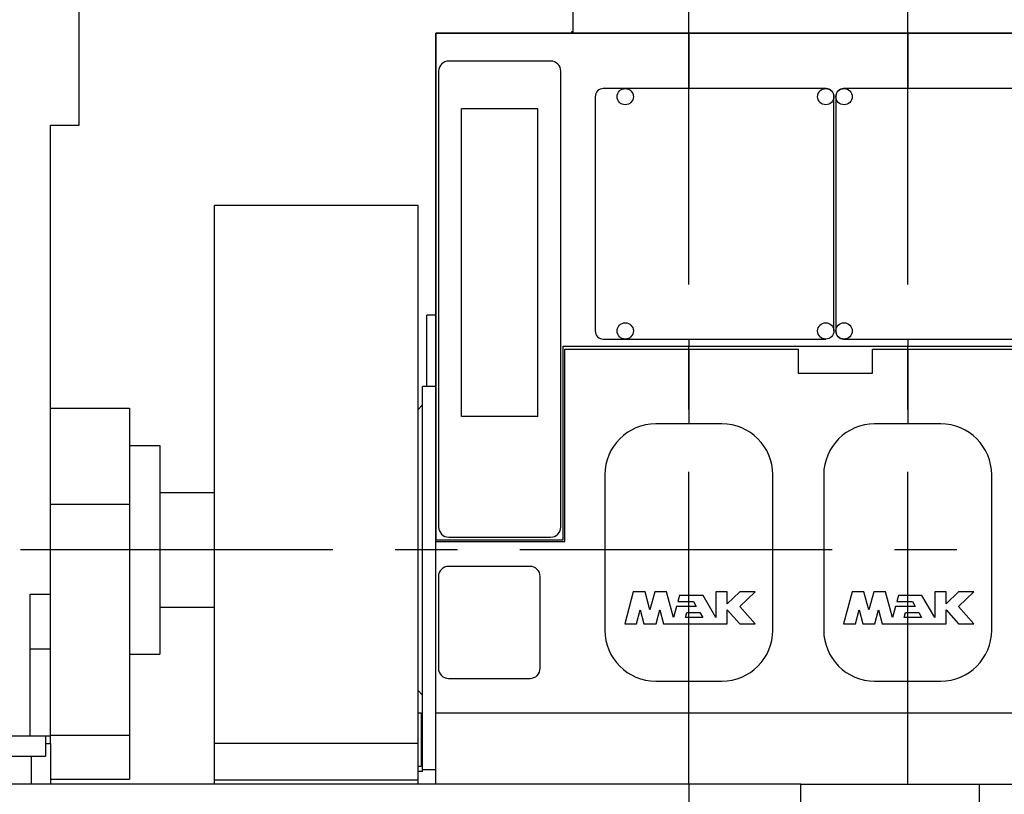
# Model space of a CAD drawing. Header units: millimetres. Extents: x 0 to 1189, y 0 to 841.
# Tile 47 of 135: x 597 to 675, y 71 to 132. Entities that reach past the tile are written whole.
import ezdxf
from ezdxf.enums import TextEntityAlignment as Align

# ---------------------------------------------------------------- set-up
doc = ezdxf.new("R2010")
doc.units = ezdxf.units.MM
doc.header["$LTSCALE"] = 65.395
doc.linetypes.add('CENTER', pattern=[0.6, 0.375, -0.075, 0.075, -0.075])
doc.linetypes.add('PHANTOM', pattern=[0.8, 0.45, -0.05, 0.1, -0.05, 0.1, -0.05])
doc.layers.get('0').update_dxf_attribs({"linetype": 'CONTINUOUS'})
for name, color, linetype in [('25007_030000_IMO-2_SKL_PBL2463', 7, 'CONTINUOUS'), ('25007_030000_IMO-2_SKL_PBL2464', 7, 'CONTINUOUS'), ('25007_030000_IMO-2_SKL_PBL2509', 7, 'CONTINUOUS'), ('25007_030000_IMO-2_SKL_PBL2510', 7, 'CONTINUOUS'), ('25007_040000_IMO-2_SKL_PBL2373', 7, 'CONTINUOUS'), ('25007_040000_IMO-2_SKL_PBL2375', 7, 'CONTINUOUS'), ('25007_040000_IMO-2_SKL_PBL2377', 7, 'CONTINUOUS'), ('25007_040000_IMO-2_SKL_PBL2378', 7, 'CONTINUOUS'), ('25007_040000_IMO-2_SKL_PBL2379', 7, 'CONTINUOUS'), ('25007_040000_TLKGS_KS_V_ABL2342', 7, 'CONTINUOUS'), ('25007_041000_TLKGS_KS_V_ABL2343', 7, 'CONTINUOUS'), ('25007_161101_03_SIMPLE1_X_ABL2350', 7, 'CONTINUOUS'), ('25007_210700_21_SIMPLE1_A_ABL2461', 7, 'CONTINUOUS'), ('25007_210700_21_SIMPLE1_A_ABL2503', 7, 'CONTINUOUS'), ('25007_210700_21_SIMPLE1_T2_A_PBL2462', 7, 'CONTINUOUS'), ('25007_210700_21_SIMPLE1_T2_A_PBL2504', 7, 'CONTINUOUS'), ('25007_260100_01_SIMPLE1_X_ABL2506', 7, 'CONTINUOUS'), ('25007_731000_20_SIMPLE1_B_ABL2344', 7, 'CONTINUOUS'), ('25007_731000_20_SIMPLE1_T1_B_PBL2345', 7, 'CONTINUOUS'), ('25007_733000_05_SIMPLE1_A_ABL2374', 7, 'CONTINUOUS'), ('25007_884500_28_SIMPLE1_X_ABL2376', 7, 'CONTINUOUS'), ('25097_000000_IMO-2_SKL_PBL2380', 7, 'CONTINUOUS'), ('25097_000000_IMO-2_SKL_PBL2381', 7, 'CONTINUOUS'), ('25097_000000_IMO-2_SKL_PBL2385', 7, 'CONTINUOUS'), ('25097_000000_IMO-2_SKL_PBL2388', 7, 'CONTINUOUS'), ('25097_000000_IMO-2_SKL_PBL2389', 7, 'CONTINUOUS'), ('25097_000000_IMO-2_SKL_PBL2391', 7, 'CONTINUOUS'), ('25097_000000_IMO-2_SKL_PBL2393', 7, 'CONTINUOUS'), ('25097_000000_IMO-2_SKL_PBL2395', 7, 'CONTINUOUS'), ('25097_000000_TLKGS_MARKETING_ABL2330', 7, 'CONTINUOUS'), ('25097_000000_TRENNSTELLEN_TLKGS_PBL2382', 7, 'CONTINUOUS'), ('25097_030000_TLKGS_V_ABL2346', 7, 'CONTINUOUS'), ('25097_100000_TLKGS_V_ABL2347', 7, 'CONTINUOUS'), ('25097_111000_21_SIMPLE1_A_ABL2348', 7, 'CONTINUOUS'), ('25097_111000_21_SIMPLE1_T1_A_PBL2349', 7, 'CONTINUOUS'), ('25097_111200_24_SIMPLE1_T1_X_PBL2397', 7, 'CONTINUOUS'), ('25097_111200_24_SIMPLE1_T2_X_PBL2400', 7, 'CONTINUOUS'), ('25097_111200_24_SIMPLE1_T3_X_PBL2505', 7, 'CONTINUOUS'), ('25097_111200_24_SIMPLE1_T6_X_PBL2402', 7, 'CONTINUOUS'), ('25097_111200_24_SIMPLE1_T6_X_PBL2448', 7, 'CONTINUOUS'), ('25097_111200_24_SIMPLE1_T7_X_PBL2396', 7, 'CONTINUOUS'), ('25097_111200_24_SIMPLE1_X_ABL2394', 7, 'CONTINUOUS'), ('25097_171000_21_SIMPLE1_A_ABL2392', 7, 'CONTINUOUS'), ('25097_171000_21_SIMPLE1_T1_A_PBL2399', 7, 'CONTINUOUS'), ('25097_200000_TLKGS_V_ABL2460', 7, 'CONTINUOUS'), ('25097_700000_TLKGS_V_ABL2383', 7, 'CONTINUOUS'), ('25097_727000_27_SIMPLE1_B_ABL2384', 7, 'CONTINUOUS'), ('25097_727200_01_SIMPLE1_X_ABL2390', 7, 'CONTINUOUS'), ('25097_800000_TLKGS_V_ABL2386', 7, 'CONTINUOUS'), ('25097_832000_02_SIMPLE1_C_ABL2387', 7, 'CONTINUOUS'), ('6M25C_GENSET_GENERATOR_ABL2318', 7, 'CONTINUOUS'), ('6M25C_GENSET_GENERATOR_T1_PBL2319', 7, 'CONTINUOUS'), ('6M25C_GENSET_SCHUTZHAUBE_ABL2326', 7, 'CONTINUOUS'), ('6M25C_GENSET_SCHUTZHAUBE_T1_PBL2327', 7, 'CONTINUOUS'), ('9M25C_GENSET_STD_GRUNDRAHMEN_ABL2316', 7, 'CONTINUOUS'), ('9M25C_GENSET_STD_GRUNDRAHMEN_T1_PBL2317', 7, 'CONTINUOUS'), ('links_12_VBL2315', 7, 'CONTINUOUS')]:
    doc.layers.add(name, color=color, linetype=linetype)
doc.styles.get("Standard").update_dxf_attribs({"font": 'txt', "width": 0.6})
doc.dimstyles.new('DIMSTYLE_1', dxfattribs={"dimtxt": 3.5, "dimasz": 3.5, "dimexe": 1.8, "dimexo": 0, "dimgap": 0.875, "dimtad": 1, "dimlfac": 25, "dimdsep": 46, "dimtxsty": 'Standard', "dimblk": '_FILLED', "dimblk1": '_FILLED', "dimblk2": '_FILLED', "dimcen": 0.09, "dimadec": 0, "dimazin": 0, "dimtp": 2, "dimtm": 2, "dimtfac": 1, "dimtofl": 0, "dimtmove": 0, "dimatfit": 3, "dimldrblk": '_FILLED', "dimfxl": 1, "dimtolj": 1, "dimarcsym": 0})

# ---------------------------------------------------------------- blocks, each defined once
blk = doc.blocks.new('_FILLED')
at = {"color": 0, "linetype": 'ByBlock'}
blk.add_solid([(0, 0), (-1, 0.167), (-1, -0.167)], dxfattribs=at)
blk = doc.blocks.new('*D1')
at = {"color": 2, "linetype": 'Continuous'}
for p, q in [((662.112, 186.8), (483.88, 186.8)), ((485.68, 186.8), (485.68, 138.4)), ((485.68, 90), (485.68, 138.4)), ((495.68, 90), (483.88, 90))]:
    blk.add_line(p, q, dxfattribs=at)
at = {"color": 2, "linetype": 'Continuous', "xscale": 3.5, "yscale": 3.5, "zscale": 3.5}
for p, rotation in [((485.68, 186.8), 90), ((485.68, 90), 270)]:
    blk.add_blockref('_FILLED', p, dxfattribs=dict(at, rotation=rotation))
at = {"color": 2, "linetype": 'Continuous', "width": 0.690476}
blk.add_text('2420', height=3.5, rotation=90, dxfattribs=at).set_placement((484.805, 140.6), align=Align.CENTER)
blk = doc.blocks.new('*D2')
at = {"color": 2, "linetype": 'Continuous'}
for p, q in [((642.92, 190.44), (473.88, 190.44)), ((475.68, 190.44), (475.68, 140.22)), ((475.68, 90), (475.68, 140.22)), ((495.68, 90), (473.88, 90))]:
    blk.add_line(p, q, dxfattribs=at)
at = {"color": 2, "linetype": 'Continuous', "xscale": 3.5, "yscale": 3.5, "zscale": 3.5}
for p, rotation in [((475.68, 190.44), 90), ((475.68, 90), 270)]:
    blk.add_blockref('_FILLED', p, dxfattribs=dict(at, rotation=rotation))
at = {"color": 2, "linetype": 'Continuous', "width": 0.565476}
blk.add_text('2511', height=3.5, rotation=90, dxfattribs=at).set_placement((474.805, 140.6), align=Align.CENTER)
blk = doc.blocks.new('*D3')
at = {"color": 2, "linetype": 'Continuous'}
for p, q in [((642.92, 199.4), (463.88, 199.4)), ((465.68, 199.4), (465.68, 144.7)), ((465.68, 90), (465.68, 144.7)), ((495.68, 90), (463.88, 90))]:
    blk.add_line(p, q, dxfattribs=at)
at = {"color": 2, "linetype": 'Continuous', "xscale": 3.5, "yscale": 3.5, "zscale": 3.5}
for p, rotation in [((465.68, 199.4), 90), ((465.68, 90), 270)]:
    blk.add_blockref('_FILLED', p, dxfattribs=dict(at, rotation=rotation))
at = {"color": 2, "linetype": 'Continuous', "width": 0.654762}
blk.add_text('2735', height=3.5, rotation=90, dxfattribs=at).set_placement((464.805, 144.7), align=Align.CENTER)
blk = doc.blocks.new('*D4')
at = {"color": 2, "linetype": 'Continuous'}
for p, q in [((662.112, 210), (453.88, 210)), ((455.68, 210), (455.68, 150)), ((455.68, 90), (455.68, 150)), ((495.68, 90), (453.88, 90))]:
    blk.add_line(p, q, dxfattribs=at)
at = {"color": 2, "linetype": 'Continuous', "xscale": 3.5, "yscale": 3.5, "zscale": 3.5}
for p, rotation in [((455.68, 210), 90), ((455.68, 90), 270)]:
    blk.add_blockref('_FILLED', p, dxfattribs=dict(at, rotation=rotation))
at = {"color": 2, "linetype": 'Continuous', "width": 0.672619}
blk.add_text('3000', height=3.5, rotation=90, dxfattribs=at).set_placement((454.805, 150), align=Align.CENTER)
blk = doc.blocks.new('*D5')
at = {"color": 2, "linetype": 'Continuous'}
for p, q in [((837.6, 86.448), (837.6, 27.8)), ((650, 71.6), (650, 27.8)), ((650, 29.6), (743.8, 29.6)), ((837.6, 29.6), (743.8, 29.6))]:
    blk.add_line(p, q, dxfattribs=at)
at = {"color": 2, "linetype": 'Continuous', "xscale": 3.5, "yscale": 3.5, "zscale": 3.5, "rotation": 180}
blk.add_blockref('_FILLED', (650, 29.6), dxfattribs=at)
at = {"color": 2, "linetype": 'Continuous', "xscale": 3.5, "yscale": 3.5, "zscale": 3.5}
blk.add_blockref('_FILLED', (837.6, 29.6), dxfattribs=at)
at = {"color": 2, "linetype": 'Continuous', "width": 0.690476}
blk.add_text('4690', height=3.5, dxfattribs=at).set_placement((743.8, 30.475), align=Align.CENTER)
blk = doc.blocks.new('9M25C_GENSET_STD_GRUNDRAHMEN_T1_PBL2317', base_point=(659.8, 55.6))
at = {"layer": '9M25C_GENSET_STD_GRUNDRAHMEN_T1_PBL2317', "color": 7, "linetype": 'Continuous'}
for p, q in [((658.8, 71.6), (496.2, 71.6)), ((658.8, 71.6), (670.688, 71.6)), ((658.8, 40.6), (658.8, 71.6)), ((670.688, 71.6), (814.8, 71.6)), ((672.854, 69.8), (672.854, 71.6))]:
    blk.add_line(p, q, dxfattribs=at)
blk = doc.blocks.new('25097_000000_IMO-2_SKL_PBL2380', base_point=(721.66, 101.1))
at = {"layer": '25097_000000_IMO-2_SKL_PBL2380', "color": 40, "linetype": 'Continuous'}
for p, q in [((630.12, 130.6), (630.12, 90.8)), ((630.12, 130.6), (800.62, 130.6)), ((640.12, 90.8), (640.12, 106)), ((640.12, 106), (803.22236, 106)), ((630.12, 90.8), (640.12, 90.8)), ((630.12, 71.6), (630.12, 90.64732)), ((630.12, 77.2), (813.2, 77.2))]:
    blk.add_line(p, q, dxfattribs=at)
blk = doc.blocks.new('9M25C_GENSET_STD_GRUNDRAHMEN_ABL2316', base_point=(659.8, 85.1))
at = {"layer": '25097_000000_IMO-2_SKL_PBL2380'}
blk.add_blockref('25097_000000_IMO-2_SKL_PBL2380', (721.66, 101.1), dxfattribs=at)
at = {"layer": '9M25C_GENSET_STD_GRUNDRAHMEN_T1_PBL2317'}
blk.add_blockref('9M25C_GENSET_STD_GRUNDRAHMEN_T1_PBL2317', (659.8, 55.6), dxfattribs=at)
blk = doc.blocks.new('6M25C_GENSET_GENERATOR_T1_PBL2319', base_point=(554.2, 117.48))
at = {"layer": '6M25C_GENSET_GENERATOR_T1_PBL2319', "color": 7, "linetype": 'Continuous'}
for p, q in [((602.08, 123.36), (602.08, 137.832)), ((599.84, 74.8), (599.84, 123.36)), ((599.84, 123.36), (602.08, 123.36)), ((599.84, 101.12), (606.04, 101.12)), ((606.04, 101.12), (606.04, 72)), ((606.04, 98.2), (608.42, 98.2)), ((608.42, 98.2), (608.42, 81.8)), ((608.42, 94.5), (612.72, 94.5)), ((599.84, 93.6), (606.04, 93.6)), ((598.24, 75.4), (598.24, 86.53)), ((598.24, 86.53), (599.84, 86.53)), ((608.42, 85.5), (612.72, 85.5)), ((599.84, 82.2), (598.24, 82.2)), ((606.04, 81.8), (608.42, 81.8)), ((581.68, 75.4), (599.84, 75.4)), ((599.44, 75.4), (599.44, 73.8)), ((599.84, 75.452), (606.04, 75.452)), ((599.44, 74.8), (599.84, 74.8)), ((599.84, 74.8), (599.84, 71.6)), ((582.4, 73.8), (599.44, 73.8)), ((598.32, 73.8), (598.32, 71.6)), ((599.84, 72), (606.04, 72))]:
    blk.add_line(p, q, dxfattribs=at)
blk = doc.blocks.new('25007_040000_IMO-2_SKL_PBL2378', base_point=(644.36, 101.1))
at = {"layer": '25007_040000_IMO-2_SKL_PBL2378', "color": 40, "linetype": 'Continuous'}
for p, q in [((630.12, 130.6), (630.12, 90.8)), ((630.12, 130.6), (658.6, 130.6)), ((640.12, 90.8), (640.12, 106)), ((640.12, 106), (658.6, 106)), ((630.12, 90.8), (640.12, 90.8)), ((630.12, 71.6), (630.12, 90.64732)), ((630.12, 77.2), (658.6, 77.2))]:
    blk.add_line(p, q, dxfattribs=at)
blk = doc.blocks.new('6M25C_GENSET_GENERATOR_ABL2318', base_point=(577.14, 117.48))
at = {"layer": '25007_040000_IMO-2_SKL_PBL2378'}
blk.add_blockref('25007_040000_IMO-2_SKL_PBL2378', (644.36, 101.1), dxfattribs=at)
at = {"layer": '6M25C_GENSET_GENERATOR_T1_PBL2319'}
blk.add_blockref('6M25C_GENSET_GENERATOR_T1_PBL2319', (554.2, 117.48), dxfattribs=at)
blk = doc.blocks.new('6M25C_GENSET_SCHUTZHAUBE_T1_PBL2327', base_point=(620.84, 94.32))
at = {"layer": '6M25C_GENSET_SCHUTZHAUBE_T1_PBL2327', "color": 7, "linetype": 'Continuous'}
for p, q in [((612.72, 71.6), (612.72, 117.04)), ((628.72, 117.04), (612.72, 117.04)), ((628.72, 71.6), (628.72, 117.04)), ((628.72, 77.2), (628.96, 77.2)), ((628.96, 77.2), (628.96, 73)), ((628.72, 74.8), (612.72, 74.8)), ((628.72, 73), (628.96, 73)), ((628.72, 71.92), (612.72, 71.92))]:
    blk.add_line(p, q, dxfattribs=at)
blk = doc.blocks.new('25007_040000_IMO-2_SKL_PBL2373', base_point=(644.36, 101.1))
at = {"layer": '25007_040000_IMO-2_SKL_PBL2373', "color": 40, "linetype": 'Continuous'}
for p, q in [((630.12, 130.6), (630.12, 90.8)), ((630.12, 130.6), (658.6, 130.6)), ((640.12, 90.8), (640.12, 106)), ((640.12, 106), (658.6, 106)), ((630.12, 90.8), (640.12, 90.8)), ((630.12, 71.6), (630.12, 90.64732)), ((630.12, 77.2), (658.6, 77.2))]:
    blk.add_line(p, q, dxfattribs=at)
blk = doc.blocks.new('6M25C_GENSET_SCHUTZHAUBE_ABL2326', base_point=(635.66, 101.1))
at = {"layer": '25007_040000_IMO-2_SKL_PBL2373'}
blk.add_blockref('25007_040000_IMO-2_SKL_PBL2373', (644.36, 101.1), dxfattribs=at)
at = {"layer": '6M25C_GENSET_SCHUTZHAUBE_T1_PBL2327'}
blk.add_blockref('6M25C_GENSET_SCHUTZHAUBE_T1_PBL2327', (620.84, 94.32), dxfattribs=at)
blk = doc.blocks.new('25007_731000_20_SIMPLE1_T1_B_PBL2345', base_point=(629.42, 87.72))
at = {"layer": '25007_731000_20_SIMPLE1_T1_B_PBL2345', "color": 7, "linetype": 'Continuous'}
for p, q in [((629.08, 72.73), (629.08, 102.84)), ((630.12, 102.84), (629.08, 102.84)), ((628.72, 101.04), (629.08, 101.4)), ((628.72, 78.96), (629.08, 78.6)), ((629.08, 72.6), (628.72, 72.6)), ((629.08, 72.6), (629.08, 72.73)), ((630.12, 72.73), (629.08, 72.73))]:
    blk.add_line(p, q, dxfattribs=at)
blk = doc.blocks.new('25007_040000_IMO-2_SKL_PBL2379', base_point=(644.36, 101.1))
at = {"layer": '25007_040000_IMO-2_SKL_PBL2379', "color": 40, "linetype": 'Continuous'}
for p, q in [((630.12, 130.6), (630.12, 90.8)), ((630.12, 130.6), (658.6, 130.6)), ((640.12, 90.8), (640.12, 106)), ((640.12, 106), (658.6, 106)), ((630.12, 90.8), (640.12, 90.8)), ((630.12, 71.6), (630.12, 90.64732)), ((630.12, 77.2), (658.6, 77.2))]:
    blk.add_line(p, q, dxfattribs=at)
blk = doc.blocks.new('25007_731000_20_SIMPLE1_B_ABL2344', base_point=(643.66, 101.1))
at = {"layer": '25007_040000_IMO-2_SKL_PBL2379'}
blk.add_blockref('25007_040000_IMO-2_SKL_PBL2379', (644.36, 101.1), dxfattribs=at)
at = {"layer": '25007_731000_20_SIMPLE1_T1_B_PBL2345'}
blk.add_blockref('25007_731000_20_SIMPLE1_T1_B_PBL2345', (629.42, 87.72), dxfattribs=at)
blk = doc.blocks.new('25007_040000_IMO-2_SKL_PBL2375', base_point=(644.36, 101.1))
at = {"layer": '25007_040000_IMO-2_SKL_PBL2375', "color": 40, "linetype": 'Continuous'}
for p, q in [((630.12, 130.6), (630.12, 90.8)), ((630.12, 130.6), (658.6, 130.6)), ((640.12, 90.8), (640.12, 106)), ((640.12, 106), (658.6, 106)), ((630.12, 90.8), (640.12, 90.8)), ((630.12, 71.6), (630.12, 90.64732)), ((630.12, 77.2), (658.6, 77.2))]:
    blk.add_line(p, q, dxfattribs=at)
blk = doc.blocks.new('25007_733000_05_SIMPLE1_A_ABL2374', base_point=(644.36, 101.1))
at = {"layer": '25007_040000_IMO-2_SKL_PBL2375'}
blk.add_blockref('25007_040000_IMO-2_SKL_PBL2375', (644.36, 101.1), dxfattribs=at)
blk = doc.blocks.new('25007_040000_IMO-2_SKL_PBL2377', base_point=(644.36, 101.1))
at = {"layer": '25007_040000_IMO-2_SKL_PBL2377', "color": 40, "linetype": 'Continuous'}
for p, q in [((630.12, 130.6), (630.12, 90.8)), ((630.12, 130.6), (658.6, 130.6)), ((640.12, 90.8), (640.12, 106)), ((640.12, 106), (658.6, 106)), ((630.12, 90.8), (640.12, 90.8)), ((630.12, 71.6), (630.12, 90.64732)), ((630.12, 77.2), (658.6, 77.2))]:
    blk.add_line(p, q, dxfattribs=at)
blk = doc.blocks.new('25007_884500_28_SIMPLE1_X_ABL2376', base_point=(644.36, 101.1))
at = {"layer": '25007_040000_IMO-2_SKL_PBL2377'}
blk.add_blockref('25007_040000_IMO-2_SKL_PBL2377', (644.36, 101.1), dxfattribs=at)
blk = doc.blocks.new('25007_041000_TLKGS_KS_V_ABL2343', base_point=(643.66, 101.1))
at = {"layer": '25007_731000_20_SIMPLE1_B_ABL2344'}
blk.add_blockref('25007_731000_20_SIMPLE1_B_ABL2344', (643.66, 101.1), dxfattribs=at)
at = {"layer": '25007_733000_05_SIMPLE1_A_ABL2374'}
blk.add_blockref('25007_733000_05_SIMPLE1_A_ABL2374', (644.36, 101.1), dxfattribs=at)
at = {"layer": '25007_884500_28_SIMPLE1_X_ABL2376'}
blk.add_blockref('25007_884500_28_SIMPLE1_X_ABL2376', (644.36, 101.1), dxfattribs=at)
blk = doc.blocks.new('25007_040000_TLKGS_KS_V_ABL2342', base_point=(643.66, 101.1))
at = {"layer": '25007_041000_TLKGS_KS_V_ABL2343'}
blk.add_blockref('25007_041000_TLKGS_KS_V_ABL2343', (643.66, 101.1), dxfattribs=at)
blk = doc.blocks.new('25097_111000_21_SIMPLE1_T1_A_PBL2349', base_point=(721.3, 101.1))
at = {"layer": '25097_111000_21_SIMPLE1_T1_A_PBL2349', "color": 7, "linetype": 'Continuous'}
for p, q in [((630.12, 71.6), (630.12, 130.6)), ((800.62, 130.6), (630.12, 130.6)), ((629.4, 102.84), (629.4, 108.44)), ((630.12, 108.44), (629.4, 108.44)), ((640.261, 90.647), (640.261, 105.762)), ((640.261, 105.762), (658.583, 105.762)), ((658.583, 105.762), (658.583, 103.874)), ((664.44, 103.874), (664.44, 105.762)), ((664.44, 105.762), (675.783, 105.762)), ((658.583, 103.874), (664.44, 103.874)), ((630.12, 90.647), (640.261, 90.647)), ((630.12, 77.2), (813.2, 77.2))]:
    blk.add_line(p, q, dxfattribs=at)
blk = doc.blocks.new('25097_000000_IMO-2_SKL_PBL2389', base_point=(721.66, 101.1))
at = {"layer": '25097_000000_IMO-2_SKL_PBL2389', "color": 40, "linetype": 'Continuous'}
for p, q in [((630.12, 130.6), (630.12, 90.8)), ((630.12, 130.6), (800.62, 130.6)), ((640.12, 90.8), (640.12, 106)), ((640.12, 106), (803.22236, 106)), ((630.12, 90.8), (640.12, 90.8)), ((630.12, 71.6), (630.12, 90.64732)), ((630.12, 77.2), (813.2, 77.2))]:
    blk.add_line(p, q, dxfattribs=at)
blk = doc.blocks.new('25097_111000_21_SIMPLE1_A_ABL2348', base_point=(721.3, 101.1))
at = {"layer": '25097_000000_IMO-2_SKL_PBL2389'}
blk.add_blockref('25097_000000_IMO-2_SKL_PBL2389', (721.66, 101.1), dxfattribs=at)
at = {"layer": '25097_111000_21_SIMPLE1_T1_A_PBL2349'}
blk.add_blockref('25097_111000_21_SIMPLE1_T1_A_PBL2349', (721.3, 101.1), dxfattribs=at)
blk = doc.blocks.new('25097_000000_IMO-2_SKL_PBL2393', base_point=(721.66, 101.1))
at = {"layer": '25097_000000_IMO-2_SKL_PBL2393', "color": 40, "linetype": 'Continuous'}
for p, q in [((630.12, 130.6), (630.12, 90.8)), ((630.12, 130.6), (800.62, 130.6)), ((640.12, 90.8), (640.12, 106)), ((640.12, 106), (803.22236, 106)), ((630.12, 90.8), (640.12, 90.8)), ((630.12, 71.6), (630.12, 90.64732)), ((630.12, 77.2), (813.2, 77.2))]:
    blk.add_line(p, q, dxfattribs=at)
blk = doc.blocks.new('25097_171000_21_SIMPLE1_T1_A_PBL2399', base_point=(720.5, 141.09))
at = {"layer": '25097_171000_21_SIMPLE1_T1_A_PBL2399', "color": 7, "linetype": 'Continuous'}
for p, q in [((640.92, 130.6), (640.92, 151.58)), ((640.8, 130.6), (640.8, 130.72)), ((640.8, 130.72), (640.92, 130.72))]:
    blk.add_line(p, q, dxfattribs=at)
blk = doc.blocks.new('25097_171000_21_SIMPLE1_A_ABL2392', base_point=(721.66, 111.59))
at = {"layer": '25097_000000_IMO-2_SKL_PBL2393'}
blk.add_blockref('25097_000000_IMO-2_SKL_PBL2393', (721.66, 101.1), dxfattribs=at)
at = {"layer": '25097_171000_21_SIMPLE1_T1_A_PBL2399'}
blk.add_blockref('25097_171000_21_SIMPLE1_T1_A_PBL2399', (720.5, 141.09), dxfattribs=at)
blk = doc.blocks.new('25097_000000_IMO-2_SKL_PBL2395', base_point=(721.66, 101.1))
at = {"layer": '25097_000000_IMO-2_SKL_PBL2395', "color": 40, "linetype": 'Continuous'}
for p, q in [((630.12, 130.6), (630.12, 90.8)), ((630.12, 130.6), (800.62, 130.6)), ((640.12, 90.8), (640.12, 106)), ((640.12, 106), (803.22236, 106)), ((630.12, 90.8), (640.12, 90.8)), ((630.12, 71.6), (630.12, 90.64732)), ((630.12, 77.2), (813.2, 77.2))]:
    blk.add_line(p, q, dxfattribs=at)
blk = doc.blocks.new('25097_111200_24_SIMPLE1_T7_X_PBL2396', base_point=(634.32, 84.3))
at = {"layer": '25097_111200_24_SIMPLE1_T7_X_PBL2396', "color": 7, "linetype": 'Continuous'}
for p, q in [((637.52, 88.7), (631.12, 88.7)), ((630.32, 87.9), (630.32, 80.7)), ((638.32, 80.7), (638.32, 87.9)), ((631.12, 79.9), (637.52, 79.9))]:
    blk.add_line(p, q, dxfattribs=at)
for centre, start, end in [((631.12, 87.9), 90, 180), ((637.52, 87.9), 0, 90), ((631.12, 80.7), 180, 270), ((637.52, 80.7), 270, 360)]:
    blk.add_arc(centre, 0.8, start, end, dxfattribs=at)
blk = doc.blocks.new('25097_111200_24_SIMPLE1_T1_X_PBL2397', base_point=(635.14, 109.7))
at = {"layer": '25097_111200_24_SIMPLE1_T1_X_PBL2397', "color": 7, "linetype": 'Continuous'}
for p, q in [((639.14, 128.4), (631.14, 128.4)), ((630.34, 127.6), (630.34, 91.8)), ((639.94, 91.8), (639.94, 127.6)), ((632.14, 100.471), (632.14, 124.646)), ((638.14, 124.646), (632.14, 124.646)), ((638.14, 100.471), (638.14, 124.646)), ((638.14, 100.471), (632.14, 100.471)), ((631.14, 91), (639.14, 91))]:
    blk.add_line(p, q, dxfattribs=at)
for centre, start, end in [((631.14, 127.6), 90, 180), ((639.14, 127.6), 0, 90), ((631.14, 91.8), 180, 270), ((639.14, 91.8), 270, 360)]:
    blk.add_arc(centre, 0.8, start, end, dxfattribs=at)
blk = doc.blocks.new('25097_111200_24_SIMPLE1_T2_X_PBL2400', base_point=(652.02, 116.4))
at = {"layer": '25097_111200_24_SIMPLE1_T2_X_PBL2400', "color": 7, "linetype": 'Continuous'}
for p, q in [((660.8, 126.24), (643.28, 126.24)), ((642.64, 125.6), (642.64, 107.2)), ((661.4, 107.2), (661.4, 125.64)), ((643.28, 106.56), (660.76, 106.56))]:
    blk.add_line(p, q, dxfattribs=at)
for centre in [(645, 125.6), (660.76, 125.6), (645, 107.2), (660.76, 107.2)]:
    blk.add_circle(centre, 0.64, dxfattribs=at)
for centre, radius, start, end in [((643.28, 125.6), 0.64, 90, 180), ((660.8, 125.64), 0.6, 0, 90), ((643.28, 107.2), 0.64, 180, 270)]:
    blk.add_arc(centre, radius, start, end, dxfattribs=at)
blk = doc.blocks.new('25097_111200_24_SIMPLE1_T6_X_PBL2402', base_point=(650, 89.796))
at = {"layer": '25097_111200_24_SIMPLE1_T6_X_PBL2402', "color": 7, "linetype": 'Continuous'}
for p, q in [((652.6, 99.896), (647.4, 99.896)), ((643.4, 95.896), (643.4, 83.696)), ((656.6, 83.696), (656.6, 95.896)), ((645.635, 86.716), (644.96, 84.196)), ((646.563, 86.716), (645.635, 86.716)), ((646.944, 85.292), (646.563, 86.716)), ((647.326, 86.716), (646.944, 85.292)), ((648.253, 86.716), (647.326, 86.716)), ((648.8, 84.676), (648.253, 86.716)), ((652.128, 86.716), (652.128, 84.676)), ((653.024, 86.716), (652.128, 86.716)), ((653.024, 85.773), (653.024, 86.716)), ((654, 86.716), (653.024, 85.773)), ((655.2, 86.716), (654, 86.716)), ((654, 85.556), (655.2, 86.716)), ((649.267, 86.42), (649.139, 85.94)), ((649.139, 85.94), (650.364, 85.94)), ((651.121, 86.42), (649.267, 86.42)), ((650.364, 85.94), (650.585, 85.556)), ((652.128, 84.676), (651.121, 86.42)), ((645.888, 84.196), (646.178, 85.279)), ((646.178, 85.279), (646.468, 84.196)), ((647.421, 84.196), (647.711, 85.279)), ((647.711, 85.279), (648.001, 84.196)), ((649.036, 85.556), (648.8, 84.676)), ((650.585, 85.556), (649.036, 85.556)), ((653.024, 85.302), (654, 84.196)), ((653.024, 84.196), (653.024, 85.302)), ((655.2, 84.196), (654, 85.556)), ((649.728, 84.676), (649.835, 85.076)), ((651.093, 84.676), (649.728, 84.676)), ((649.835, 85.076), (650.862, 85.076)), ((650.862, 85.076), (651.093, 84.676)), ((644.96, 84.196), (645.888, 84.196)), ((646.468, 84.196), (647.421, 84.196)), ((648.001, 84.196), (653.024, 84.196)), ((654, 84.196), (655.2, 84.196)), ((647.4, 79.696), (652.6, 79.696))]:
    blk.add_line(p, q, dxfattribs=at)
for centre, start, end in [((647.4, 95.896), 90, 180), ((652.6, 95.896), 0, 90), ((647.4, 83.696), 180, 270), ((652.6, 83.696), 270, 360)]:
    blk.add_arc(centre, 4, start, end, dxfattribs=at)
blk = doc.blocks.new('25097_111200_24_SIMPLE1_T6_X_PBL2448', base_point=(667.2, 89.796))
at = {"layer": '25097_111200_24_SIMPLE1_T6_X_PBL2448', "color": 7, "linetype": 'Continuous'}
for p, q in [((669.8, 99.896), (664.6, 99.896)), ((660.6, 95.896), (660.6, 83.696)), ((673.8, 83.696), (673.8, 95.896)), ((662.835, 86.716), (662.16, 84.196)), ((663.763, 86.716), (662.835, 86.716)), ((664.144, 85.292), (663.763, 86.716)), ((664.526, 86.716), (664.144, 85.292)), ((665.453, 86.716), (664.526, 86.716)), ((666, 84.676), (665.453, 86.716)), ((670.224, 86.716), (669.328, 86.716)), ((669.328, 86.716), (669.328, 84.676)), ((670.224, 85.773), (670.224, 86.716)), ((671.2, 86.716), (670.224, 85.773)), ((672.4, 86.716), (671.2, 86.716)), ((671.2, 85.556), (672.4, 86.716)), ((666.467, 86.42), (666.339, 85.94)), ((666.339, 85.94), (667.564, 85.94)), ((668.321, 86.42), (666.467, 86.42)), ((667.564, 85.94), (667.785, 85.556)), ((669.328, 84.676), (668.321, 86.42)), ((663.088, 84.196), (663.378, 85.279)), ((663.378, 85.279), (663.668, 84.196)), ((664.621, 84.196), (664.911, 85.279)), ((664.911, 85.279), (665.201, 84.196)), ((666.236, 85.556), (666, 84.676)), ((667.785, 85.556), (666.236, 85.556)), ((670.224, 85.302), (671.2, 84.196)), ((670.224, 84.196), (670.224, 85.302)), ((672.4, 84.196), (671.2, 85.556)), ((666.928, 84.676), (667.035, 85.076)), ((668.293, 84.676), (666.928, 84.676)), ((667.035, 85.076), (668.062, 85.076)), ((668.062, 85.076), (668.293, 84.676)), ((662.16, 84.196), (663.088, 84.196)), ((663.668, 84.196), (664.621, 84.196)), ((665.201, 84.196), (670.224, 84.196)), ((671.2, 84.196), (672.4, 84.196)), ((664.6, 79.696), (669.8, 79.696))]:
    blk.add_line(p, q, dxfattribs=at)
for centre, start, end in [((664.6, 95.896), 90, 180), ((669.8, 95.896), 0, 90), ((664.6, 83.696), 180, 270), ((669.8, 83.696), 270, 360)]:
    blk.add_arc(centre, 4, start, end, dxfattribs=at)
blk = doc.blocks.new('25097_111200_24_SIMPLE1_T3_X_PBL2505', base_point=(670.08, 116.4))
at = {"layer": '25097_111200_24_SIMPLE1_T3_X_PBL2505', "color": 7, "linetype": 'Continuous'}
for p, q in [((678, 126.24), (662.16, 126.24)), ((661.56, 125.64), (661.56, 107.16)), ((678.6, 107.16), (678.6, 125.64)), ((662.16, 106.56), (678, 106.56))]:
    blk.add_line(p, q, dxfattribs=at)
for centre in [(662.2, 125.6), (677.96, 125.6), (662.2, 107.2), (677.96, 107.2)]:
    blk.add_circle(centre, 0.64, dxfattribs=at)
for centre, start, end in [((662.16, 125.64), 90, 180), ((678, 125.64), 0, 90), ((662.16, 107.16), 180, 270), ((678, 107.16), 270, 360)]:
    blk.add_arc(centre, 0.6, start, end, dxfattribs=at)
blk = doc.blocks.new('25097_111200_24_SIMPLE1_X_ABL2394', base_point=(721.86, 101.1))
at = {"layer": '25097_000000_IMO-2_SKL_PBL2395'}
blk.add_blockref('25097_000000_IMO-2_SKL_PBL2395', (721.66, 101.1), dxfattribs=at)
at = {"layer": '25097_111200_24_SIMPLE1_T1_X_PBL2397'}
blk.add_blockref('25097_111200_24_SIMPLE1_T1_X_PBL2397', (635.14, 109.7), dxfattribs=at)
at = {"layer": '25097_111200_24_SIMPLE1_T2_X_PBL2400'}
blk.add_blockref('25097_111200_24_SIMPLE1_T2_X_PBL2400', (652.02, 116.4), dxfattribs=at)
at = {"layer": '25097_111200_24_SIMPLE1_T3_X_PBL2505'}
blk.add_blockref('25097_111200_24_SIMPLE1_T3_X_PBL2505', (670.08, 116.4), dxfattribs=at)
at = {"layer": '25097_111200_24_SIMPLE1_T6_X_PBL2402'}
blk.add_blockref('25097_111200_24_SIMPLE1_T6_X_PBL2402', (650, 89.796), dxfattribs=at)
at = {"layer": '25097_111200_24_SIMPLE1_T6_X_PBL2448'}
blk.add_blockref('25097_111200_24_SIMPLE1_T6_X_PBL2448', (667.2, 89.796), dxfattribs=at)
at = {"layer": '25097_111200_24_SIMPLE1_T7_X_PBL2396'}
blk.add_blockref('25097_111200_24_SIMPLE1_T7_X_PBL2396', (634.32, 84.3), dxfattribs=at)
blk = doc.blocks.new('25097_100000_TLKGS_V_ABL2347', base_point=(721.5, 111.59))
at = {"layer": '25097_111000_21_SIMPLE1_A_ABL2348'}
blk.add_blockref('25097_111000_21_SIMPLE1_A_ABL2348', (721.3, 101.1), dxfattribs=at)
at = {"layer": '25097_111200_24_SIMPLE1_X_ABL2394'}
blk.add_blockref('25097_111200_24_SIMPLE1_X_ABL2394', (721.86, 101.1), dxfattribs=at)
at = {"layer": '25097_171000_21_SIMPLE1_A_ABL2392'}
blk.add_blockref('25097_171000_21_SIMPLE1_A_ABL2392', (721.66, 111.59), dxfattribs=at)
blk = doc.blocks.new('25097_000000_IMO-2_SKL_PBL2385', base_point=(721.66, 101.1))
at = {"layer": '25097_000000_IMO-2_SKL_PBL2385', "color": 40, "linetype": 'Continuous'}
for p, q in [((630.12, 130.6), (630.12, 90.8)), ((630.12, 130.6), (800.62, 130.6)), ((640.12, 90.8), (640.12, 106)), ((640.12, 106), (803.22236, 106)), ((630.12, 90.8), (640.12, 90.8)), ((630.12, 71.6), (630.12, 90.64732)), ((630.12, 77.2), (813.2, 77.2))]:
    blk.add_line(p, q, dxfattribs=at)
blk = doc.blocks.new('25097_727000_27_SIMPLE1_B_ABL2384', base_point=(742.325, 129.393))
at = {"layer": '25097_000000_IMO-2_SKL_PBL2385'}
blk.add_blockref('25097_000000_IMO-2_SKL_PBL2385', (721.66, 101.1), dxfattribs=at)
blk = doc.blocks.new('25097_000000_IMO-2_SKL_PBL2391', base_point=(721.66, 101.1))
at = {"layer": '25097_000000_IMO-2_SKL_PBL2391', "color": 40, "linetype": 'Continuous'}
for p, q in [((630.12, 130.6), (630.12, 90.8)), ((630.12, 130.6), (800.62, 130.6)), ((640.12, 90.8), (640.12, 106)), ((640.12, 106), (803.22236, 106)), ((630.12, 90.8), (640.12, 90.8)), ((630.12, 71.6), (630.12, 90.64732)), ((630.12, 77.2), (813.2, 77.2))]:
    blk.add_line(p, q, dxfattribs=at)
blk = doc.blocks.new('25097_727200_01_SIMPLE1_X_ABL2390', base_point=(721.66, 101.1))
at = {"layer": '25097_000000_IMO-2_SKL_PBL2391'}
blk.add_blockref('25097_000000_IMO-2_SKL_PBL2391', (721.66, 101.1), dxfattribs=at)
blk = doc.blocks.new('25097_700000_TLKGS_V_ABL2383', base_point=(742.325, 129.393))
at = {"layer": '25097_727000_27_SIMPLE1_B_ABL2384'}
blk.add_blockref('25097_727000_27_SIMPLE1_B_ABL2384', (742.325, 129.393), dxfattribs=at)
at = {"layer": '25097_727200_01_SIMPLE1_X_ABL2390'}
blk.add_blockref('25097_727200_01_SIMPLE1_X_ABL2390', (721.66, 101.1), dxfattribs=at)
blk = doc.blocks.new('25097_000000_IMO-2_SKL_PBL2388', base_point=(721.66, 101.1))
at = {"layer": '25097_000000_IMO-2_SKL_PBL2388', "color": 40, "linetype": 'Continuous'}
for p, q in [((630.12, 130.6), (630.12, 90.8)), ((630.12, 130.6), (800.62, 130.6)), ((640.12, 90.8), (640.12, 106)), ((640.12, 106), (803.22236, 106)), ((630.12, 90.8), (640.12, 90.8)), ((630.12, 71.6), (630.12, 90.64732)), ((630.12, 77.2), (813.2, 77.2))]:
    blk.add_line(p, q, dxfattribs=at)
blk = doc.blocks.new('25097_832000_02_SIMPLE1_C_ABL2387', base_point=(721.66, 101.1))
at = {"layer": '25097_000000_IMO-2_SKL_PBL2388'}
blk.add_blockref('25097_000000_IMO-2_SKL_PBL2388', (721.66, 101.1), dxfattribs=at)
blk = doc.blocks.new('25097_800000_TLKGS_V_ABL2386', base_point=(721.66, 101.1))
at = {"layer": '25097_832000_02_SIMPLE1_C_ABL2387'}
blk.add_blockref('25097_832000_02_SIMPLE1_C_ABL2387', (721.66, 101.1), dxfattribs=at)
blk = doc.blocks.new('25007_210700_21_SIMPLE1_T2_A_PBL2462', base_point=(650, 157.512))
at = {"layer": '25007_210700_21_SIMPLE1_T2_A_PBL2462', "color": 7, "linetype": 'Continuous'}
for p, q in [((646.157, 162.524), (646.157, 163.444)), ((646.157, 163.444), (653.843, 163.444)), ((653.843, 162.524), (653.843, 163.444)), ((645.6, 162.524), (646.535, 162.524)), ((646.535, 162.524), (647.275, 162.524)), ((652.725, 162.524), (653.465, 162.524)), ((653.465, 162.524), (654.4, 162.524)), ((651.175, 162.339), (648.825, 162.339)), ((644.6, 152.044), (644.6, 161.524)), ((655.4, 152.044), (655.4, 161.524)), ((644.28, 151.58), (644.28, 152.044)), ((644.28, 152.044), (649.6, 152.044)), ((649.6, 151.58), (649.6, 152.284)), ((649.6, 152.284), (650.4, 152.284)), ((650.4, 151.58), (650.4, 152.284)), ((650.4, 152.044), (655.72, 152.044)), ((655.72, 151.58), (655.72, 152.044))]:
    blk.add_line(p, q, dxfattribs=at)
for centre, start, end in [((645.6, 161.524), 90, 180), ((654.4, 161.524), 0, 90)]:
    blk.add_arc(centre, 1, start, end, dxfattribs=at)
for points, knots in [([(647.275, 162.524), (647.304, 162.524), (647.376, 162.515), (647.565, 162.482), (647.877, 162.419), (648.322, 162.356), (648.651, 162.339), (648.825, 162.339)], [0, 0, 0, 0, 0.055747, 0.137772, 0.3692, 0.666979, 1, 1, 1, 1]), ([(651.175, 162.339), (651.349, 162.339), (651.678, 162.356), (652.123, 162.419), (652.435, 162.482), (652.624, 162.515), (652.696, 162.524), (652.725, 162.524)], [0, 0, 0, 0, 0.333021, 0.6308, 0.862228, 0.944253, 1, 1, 1, 1])]:
    blk.add_open_spline(points, degree=3, knots=knots, dxfattribs=at)
blk = doc.blocks.new('25007_030000_IMO-2_SKL_PBL2464', base_point=(650, 101.1))
at = {"layer": '25007_030000_IMO-2_SKL_PBL2464', "color": 40, "linetype": 'Continuous'}
for p, q in [((650, 130.6), (650, 126.24)), ((650, 106.56), (650, 106)), ((650, 105.762), (650, 99.896)), ((650, 71.6), (650, 79.696))]:
    blk.add_line(p, q, dxfattribs=at)
blk = doc.blocks.new('25007_210700_21_SIMPLE1_A_ABL2461', base_point=(650, 117.522))
at = {"layer": '25007_030000_IMO-2_SKL_PBL2464'}
blk.add_blockref('25007_030000_IMO-2_SKL_PBL2464', (650, 101.1), dxfattribs=at)
at = {"layer": '25007_210700_21_SIMPLE1_T2_A_PBL2462'}
blk.add_blockref('25007_210700_21_SIMPLE1_T2_A_PBL2462', (650, 157.512), dxfattribs=at)
blk = doc.blocks.new('25007_210700_21_SIMPLE1_T2_A_PBL2504', base_point=(667.2, 157.512))
at = {"layer": '25007_210700_21_SIMPLE1_T2_A_PBL2504', "color": 7, "linetype": 'Continuous'}
for p, q in [((663.357, 162.524), (663.357, 163.444)), ((663.357, 163.444), (671.043, 163.444)), ((671.043, 162.524), (671.043, 163.444)), ((662.8, 162.524), (663.735, 162.524)), ((663.735, 162.524), (664.475, 162.524)), ((669.925, 162.524), (670.665, 162.524)), ((670.665, 162.524), (671.6, 162.524)), ((668.375, 162.339), (666.025, 162.339)), ((661.8, 152.044), (661.8, 161.524)), ((672.6, 152.044), (672.6, 161.524)), ((661.48, 151.58), (661.48, 152.044)), ((661.48, 152.044), (666.8, 152.044)), ((666.8, 151.58), (666.8, 152.284)), ((666.8, 152.284), (667.6, 152.284)), ((667.6, 151.58), (667.6, 152.284)), ((667.6, 152.044), (672.92, 152.044)), ((672.92, 151.58), (672.92, 152.044))]:
    blk.add_line(p, q, dxfattribs=at)
for centre, start, end in [((662.8, 161.524), 90, 180), ((671.6, 161.524), 0, 90)]:
    blk.add_arc(centre, 1, start, end, dxfattribs=at)
for points, knots in [([(664.475, 162.524), (664.504, 162.524), (664.576, 162.515), (664.765, 162.482), (665.077, 162.419), (665.522, 162.356), (665.851, 162.339), (666.025, 162.339)], [0, 0, 0, 0, 0.055747, 0.137772, 0.3692, 0.666979, 1, 1, 1, 1]), ([(668.375, 162.339), (668.549, 162.339), (668.878, 162.356), (669.323, 162.419), (669.635, 162.482), (669.824, 162.515), (669.896, 162.524), (669.925, 162.524)], [0, 0, 0, 0, 0.333021, 0.6308, 0.862228, 0.944253, 1, 1, 1, 1])]:
    blk.add_open_spline(points, degree=3, knots=knots, dxfattribs=at)
blk = doc.blocks.new('25007_030000_IMO-2_SKL_PBL2510', base_point=(667.2, 101.1))
at = {"layer": '25007_030000_IMO-2_SKL_PBL2510', "color": 40, "linetype": 'Continuous'}
for p, q in [((667.2, 130.6), (667.2, 126.24)), ((667.2, 106.56), (667.2, 106)), ((667.2, 105.76232), (667.2, 99.896)), ((667.2, 71.6), (667.2, 79.696))]:
    blk.add_line(p, q, dxfattribs=at)
blk = doc.blocks.new('25007_210700_21_SIMPLE1_A_ABL2503', base_point=(667.2, 117.522))
at = {"layer": '25007_030000_IMO-2_SKL_PBL2510'}
blk.add_blockref('25007_030000_IMO-2_SKL_PBL2510', (667.2, 101.1), dxfattribs=at)
at = {"layer": '25007_210700_21_SIMPLE1_T2_A_PBL2504'}
blk.add_blockref('25007_210700_21_SIMPLE1_T2_A_PBL2504', (667.2, 157.512), dxfattribs=at)
blk = doc.blocks.new('25097_200000_TLKGS_V_ABL2460', base_point=(718.8, 117.522))
at = {"layer": '25007_210700_21_SIMPLE1_A_ABL2461'}
blk.add_blockref('25007_210700_21_SIMPLE1_A_ABL2461', (650, 117.522), dxfattribs=at)
at = {"layer": '25007_210700_21_SIMPLE1_A_ABL2503'}
blk.add_blockref('25007_210700_21_SIMPLE1_A_ABL2503', (667.2, 117.522), dxfattribs=at)
blk = doc.blocks.new('25097_030000_TLKGS_V_ABL2346', base_point=(741.965, 129.393))
at = {"layer": '25097_100000_TLKGS_V_ABL2347'}
blk.add_blockref('25097_100000_TLKGS_V_ABL2347', (721.5, 111.59), dxfattribs=at)
at = {"layer": '25097_200000_TLKGS_V_ABL2460'}
blk.add_blockref('25097_200000_TLKGS_V_ABL2460', (718.8, 117.522), dxfattribs=at)
at = {"layer": '25097_700000_TLKGS_V_ABL2383'}
blk.add_blockref('25097_700000_TLKGS_V_ABL2383', (742.325, 129.393), dxfattribs=at)
at = {"layer": '25097_800000_TLKGS_V_ABL2386'}
blk.add_blockref('25097_800000_TLKGS_V_ABL2386', (721.66, 101.1), dxfattribs=at)
blk = doc.blocks.new('25097_000000_TLKGS_MARKETING_ABL2330', base_point=(751.199, 129.393))
at = {"layer": '25007_040000_TLKGS_KS_V_ABL2342'}
blk.add_blockref('25007_040000_TLKGS_KS_V_ABL2342', (643.66, 101.1), dxfattribs=at)
at = {"layer": '25097_030000_TLKGS_V_ABL2346'}
blk.add_blockref('25097_030000_TLKGS_V_ABL2346', (741.965, 129.393), dxfattribs=at)
blk = doc.blocks.new('25007_030000_IMO-2_SKL_PBL2463', base_point=(650, 101.1))
at = {"layer": '25007_030000_IMO-2_SKL_PBL2463', "color": 8, "linetype": 'PHANTOM'}
for p, q in [((650, 130.6), (650, 126.24)), ((650, 106.56), (650, 106)), ((650, 105.762), (650, 99.896)), ((650, 71.6), (650, 79.696))]:
    blk.add_line(p, q, dxfattribs=at)
blk = doc.blocks.new('25007_161101_03_SIMPLE1_X_ABL2350', base_point=(650, 135.58))
at = {"layer": '25007_030000_IMO-2_SKL_PBL2463'}
blk.add_blockref('25007_030000_IMO-2_SKL_PBL2463', (650, 101.1), dxfattribs=at)
blk = doc.blocks.new('25097_000000_IMO-2_SKL_PBL2381', base_point=(656.94, 106.1))
at = {"layer": '25097_000000_IMO-2_SKL_PBL2381', "color": 2, "linetype": 'CENTER'}
for p, q in [((650, 71.6), (650, 140.6)), ((667.2, 71.6), (667.2, 140.6)), ((818.2, 90), (495.68, 90))]:
    blk.add_line(p, q, dxfattribs=at)
at = {"layer": '25097_000000_IMO-2_SKL_PBL2381', "color": 40, "linetype": 'Continuous'}
for p, q in [((630.12, 130.6), (630.12, 90.8)), ((630.12, 130.6), (800.62, 130.6)), ((640.12, 90.8), (640.12, 106)), ((640.12, 106), (803.22236, 106)), ((630.12, 90.8), (640.12, 90.8)), ((630.12, 71.6), (630.12, 90.64732)), ((630.12, 77.2), (813.2, 77.2))]:
    blk.add_line(p, q, dxfattribs=at)
blk = doc.blocks.new('25097_000000_TRENNSTELLEN_TLKGS_PBL2382', base_point=(721.66, 101.1))
at = {"layer": '25097_000000_TRENNSTELLEN_TLKGS_PBL2382', "color": 40, "linetype": 'Continuous'}
for p, q in [((630.12, 130.6), (630.12, 90.8)), ((630.12, 130.6), (800.62, 130.6)), ((640.12, 90.8), (640.12, 106)), ((640.12, 106), (803.22236, 106)), ((630.12, 90.8), (640.12, 90.8)), ((630.12, 71.6), (630.12, 90.64732)), ((630.12, 77.2), (813.2, 77.2))]:
    blk.add_line(p, q, dxfattribs=at)
blk = doc.blocks.new('25007_030000_IMO-2_SKL_PBL2509', base_point=(667.2, 101.1))
at = {"layer": '25007_030000_IMO-2_SKL_PBL2509', "color": 8, "linetype": 'PHANTOM'}
for p, q in [((667.2, 130.6), (667.2, 126.24)), ((667.2, 106.56), (667.2, 106)), ((667.2, 105.76232), (667.2, 99.896)), ((667.2, 71.6), (667.2, 79.696))]:
    blk.add_line(p, q, dxfattribs=at)
blk = doc.blocks.new('25007_260100_01_SIMPLE1_X_ABL2506', base_point=(667.2, 140.8))
at = {"layer": '25007_030000_IMO-2_SKL_PBL2509'}
blk.add_blockref('25007_030000_IMO-2_SKL_PBL2509', (667.2, 101.1), dxfattribs=at)
blk = doc.blocks.new('LINKS_12_VBL2315', base_point=(683.339, 124.8))
at = {"layer": '25007_161101_03_SIMPLE1_X_ABL2350'}
blk.add_blockref('25007_161101_03_SIMPLE1_X_ABL2350', (650, 135.58), dxfattribs=at)
at = {"layer": '25007_260100_01_SIMPLE1_X_ABL2506'}
blk.add_blockref('25007_260100_01_SIMPLE1_X_ABL2506', (667.2, 140.8), dxfattribs=at)
at = {"layer": '25097_000000_IMO-2_SKL_PBL2381'}
blk.add_blockref('25097_000000_IMO-2_SKL_PBL2381', (656.94, 106.1), dxfattribs=at)
at = {"layer": '25097_000000_TLKGS_MARKETING_ABL2330'}
blk.add_blockref('25097_000000_TLKGS_MARKETING_ABL2330', (751.199, 129.393), dxfattribs=at)
at = {"layer": '25097_000000_TRENNSTELLEN_TLKGS_PBL2382'}
blk.add_blockref('25097_000000_TRENNSTELLEN_TLKGS_PBL2382', (721.66, 101.1), dxfattribs=at)
at = {"layer": '6M25C_GENSET_GENERATOR_ABL2318'}
blk.add_blockref('6M25C_GENSET_GENERATOR_ABL2318', (577.14, 117.48), dxfattribs=at)
at = {"layer": '6M25C_GENSET_SCHUTZHAUBE_ABL2326'}
blk.add_blockref('6M25C_GENSET_SCHUTZHAUBE_ABL2326', (635.66, 101.1), dxfattribs=at)
at = {"layer": '9M25C_GENSET_STD_GRUNDRAHMEN_ABL2316'}
blk.add_blockref('9M25C_GENSET_STD_GRUNDRAHMEN_ABL2316', (659.8, 85.1), dxfattribs=at)

msp = doc.modelspace()

# ---------------------------------------------------------------- block references
at = {"layer": 'links_12_VBL2315'}
msp.add_blockref('LINKS_12_VBL2315', (683.33893, 124.8), dxfattribs=at)

# ---------------------------------------------------------------- dimensions: what is measured, and where the dimension line sits
at = {"color": 2, "linetype": 'Continuous'}
for base, p2, picture, middle in [((455.68, 210), (662.112, 210), '*D4', (455.68, 149.66665)), ((465.68, 199.4), (642.92, 199.4), '*D3', (465.68, 144.36665)), ((475.68, 190.44), (642.92, 190.44), '*D2', (475.68, 140.26666)), ((485.68, 186.8), (662.112, 186.8), '*D1', (485.68, 140.26666))]:
    dim = msp.add_linear_dim(base=base, p1=(495.68, 90), p2=p2, angle=90, dimstyle='DIMSTYLE_1', dxfattribs=at)
    dim.commit()
    dim.dimension.update_dxf_attribs({"geometry": picture, "text_midpoint": middle, "dimtype": 160})
dim = msp.add_linear_dim(base=(837.6, 29.6), p1=(650, 71.6), p2=(837.6, 86.448), dimstyle='DIMSTYLE_1', dxfattribs=at)
dim.commit()
dim.dimension.update_dxf_attribs({"geometry": '*D5', "text_midpoint": (743.46666, 29.6), "dimtype": 160})

doc.saveas('drawing.dxf')
